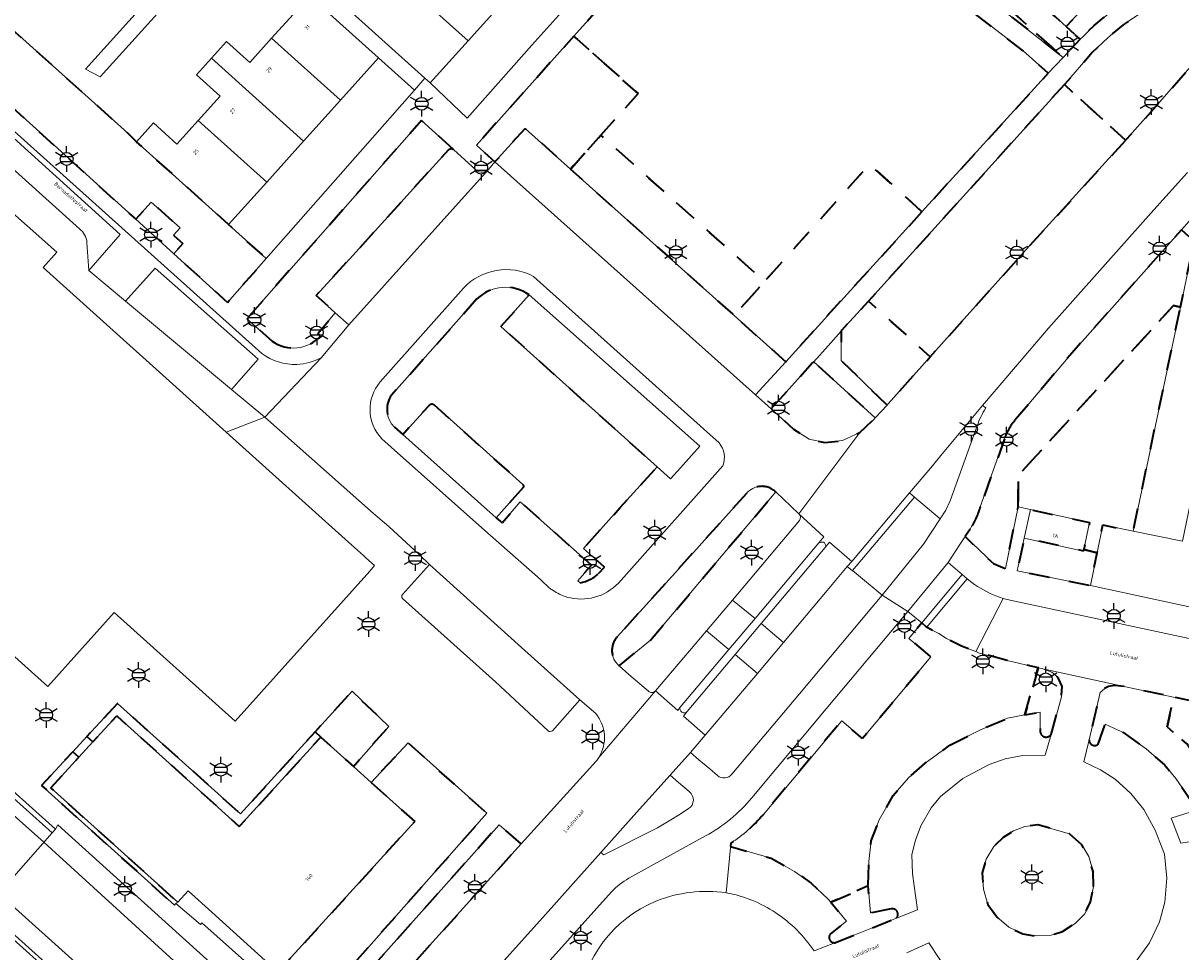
# Model space of a CAD drawing. Extents: x 105780 to 185197, y 477999 to 525027.
# Tile 104 of 256: x 106589 to 106703, y 479647 to 479739. Entities that reach past the tile are written whole.
import ezdxf
from ezdxf.enums import TextEntityAlignment as Align

# ---------------------------------------------------------------- set-up
doc = ezdxf.new("R2010")
doc.units = 0
doc.linetypes.add('XX-HIDDEN', pattern=[4, 2, -2])
for name, color, linetype, lineweight in [('B-GV-GR-MATERIAALGRENS-G', 252, 'XX-HIDDEN', 35), ('B-RO-IE-MEUBILAIR_WEGMEUBILAIR-S', 252, 'Continuous', 25), ('B-RO-IE-TERREINAFSCHEIDING_KUNSTMATIG_SCHUTTING-G', 252, 'IE-TERREINAFSCHEIDING-KUNSTMATIG-DICHT', 18), ('B-WE-GK-KADEMUUR-G', 252, 'Continuous', 18), ('B-WE-GW-WATERGANG_SLOOT_INSTEEK-G', 252, 'Continuous', 30), ('B-XX-KG-KADASTRAAL_BEBOUWING-G', 252, 'Continuous', 20), ('B1-WE-KW-KUNSTWERK_DEK-BRUG', 252, 'Continuous', 18), ('B1-WE-KW-KUNSTWERK_LANDHOOFD-GV', 252, 'Continuous', 18), ('B1-WE-OG-BEBOUWING-T18', 7, 'Continuous', 18), ('B1-WE-OG-TERREIN_ERF-GV', 252, 'Continuous', 18), ('B1-WE-OG-TOPOGRAFIE-T18', 10, 'Continuous', 18), ('B1-WE-VH-VERHARDING_ASFALT-GV', 252, 'Continuous', 18), ('B1-WE-VH-VERHARDING_BEDRIJFSVLOERPLAAT-GV', 252, 'Continuous', 18), ('B1-WE-VH-VERHARDING_BETON-GV', 252, 'Continuous', 18), ('B1-WE-VH-VERHARDING_BETONSTRAATSTEEN-GV', 252, 'Continuous', 18), ('B1-WE-VH-VERHARDING_TEGEL-GV', 252, 'Continuous', 18)]:
    doc.layers.add(name, color=color, linetype=linetype, lineweight=lineweight)
doc.styles.add('NLCS-ISO', font='NLCS-ISO.ttf')
doc.styles.add('NLCS-ISO-M200-T18', font='NLCS-ISO.ttf', dxfattribs={"height": 0.36})
doc.linetypes.add('IE-TERREINAFSCHEIDING-KUNSTMATIG-DICHT', pattern='A,8,-1,[82,NLCS.SHX,S=0.75,R=90,X=0,Y=0],-1', length=10)

# ---------------------------------------------------------------- blocks, each defined once
blk = doc.blocks.new('B-SIE-WEG_LICHTMAST-SO')
at = {"ltscale": 0.1}
for p, q in [((0, 1.27), (0, 2.53)), ((-1.1, 0.63), (-2.19, 1.27)), ((1.1, 0.63), (2.19, 1.27)), ((-1.1, -0.63), (-2.19, -1.27)), ((0, -1.27), (0, -2.53)), ((1.1, -0.63), (2.19, -1.27))]:
    blk.add_line(p, q, dxfattribs=at)
at = {"flags": 128}
for points in [[(-1.16, 0.5), (1.16, 0.5)], [(-1.16, -0.5), (1.16, -0.5)]]:
    blk.add_lwpolyline(points, dxfattribs=at)
at = {"ltscale": 0.1}
blk.add_circle((0, 0), 1.27, dxfattribs=at)
at = {"style": 'NLCS-ISO'}
blk.add_attdef('TYPE', text='', height=1.8, dxfattribs=at).set_placement((0, 2.53), align=Align.BOTTOM_CENTER)

msp = doc.modelspace()

# ---------------------------------------------------------------- linework, layer by layer
at = {"layer": 'B-GV-GR-MATERIAALGRENS-G', "flags": 128}
for points in [[(106651.268, 479776.84), (106650.321, 479777.681), (106649.207, 479778.672), (106642.166, 479784.982), (106640.667, 479786.333), (106637.41, 479789.16), (106635.791, 479790.522), (106637.31, 479792.37), (106638.699, 479793.786), (106643, 479798.17), (106643.791, 479799.095), (106650.186, 479806.244), (106653.4, 479810.209), (106653.061, 479810.514), (106652.264, 479810.166), (106644.416, 479804.987), (106639.041, 479801.608), (106637.887, 479800.882), (106634.117, 479798.913), (106630.996, 479797.523), (106630.463, 479797.001), (106630.144, 479796.61), (106629.838, 479795.982), (106629.788, 479795.317), (106629.974, 479794.375), (106631.339, 479792.374), (106631.818, 479791.714), (106635.027, 479787.285), (106639.415, 479781.825), (106643.809, 479775.941), (106648.77, 479769.934), (106651.961, 479766.196), (106654.445, 479763.609), (106657.559, 479760.682), (106659.38, 479759.045), (106661.069, 479757.657), (106663.502, 479756.019), (106666.984, 479753.826), (106671.392, 479750.696), (106671.948, 479750.301), (106678.07, 479745.8), (106684.804, 479740.653), (106691.246, 479735.584), (106691.269, 479735.609), (106653.725, 479768.953), (106652.367, 479770.161), (106654.03, 479772.03), (106655.26, 479773.34)], [(106663.215, 479763.737), (106661.59, 479765.2), (106654.03, 479772.03), (106652.367, 479770.161), (106653.725, 479768.953), (106691.269, 479735.609), (106692.933, 479737.367), (106691.547, 479738.634), (106690.498, 479739.593), (106681.3, 479747.46)], [(106709.351, 479760.798), (106707.68, 479760.725), (106705.466, 479758.261), (106708.061, 479755.833), (106703.617, 479750.622), (106703.064, 479750.951), (106698.076, 479745.376), (106692.929, 479740.123), (106691.547, 479738.634), (106692.933, 479737.367), (106693.21, 479737.66), (106694.32, 479738.73), (106695.93, 479740.05), (106697.57, 479741.25), (106699, 479742.12), (106700.69, 479742.92), (106702.68, 479743.5), (106705.68, 479744.09), (106710.386, 479744.469)], [(106681.98, 479740.33), (106676.82, 479744), (106669.47, 479749.05), (106659.93, 479755.23), (106658.95, 479755.04), (106657.71, 479754.48), (106656.431, 479753.61), (106656.89, 479753.25), (106642.946, 479737.673), (106649.28, 479732.004), (106645.614, 479727.906), (106661.768, 479713.453), (106672.135, 479725.039), (106677.313, 479720.329), (106689.768, 479734.022), (106687.31, 479736.24)], [(106586.28, 479739.423), (106579.492, 479745.492), (106575.577, 479748.691), (106571.99, 479744.719), (106599.697, 479719.6), (106601.225, 479721.298), (106603.51, 479719.241), (106604.06, 479718.746), (106603.427, 479718.025), (106604.333, 479717.209), (106603.446, 479716.201), (106608.755, 479711.388), (106612.574, 479715.729), (106608.852, 479719.08), (106599.772, 479727.256), (106598.54, 479728.439)], [(106710.584, 479740.06), (106710.43, 479742.62), (106704.56, 479742.11), (106701.56, 479741.17), (106699.07, 479740.07), (106697.17, 479738.8), (106695.68, 479737.56), (106694.12, 479736.05), (106691.37, 479732.9), (106697.42, 479727.399), (106698.079, 479728.124), (106701.028, 479731.443), (106703.971, 479734.864), (106705.181, 479736.067), (106706.46, 479737.241), (106708.087, 479738.586), (106710.227, 479739.89)], [(106649.28, 479732.004), (106642.946, 479737.673), (106633.33, 479726.93), (106635.155, 479725.26), (106638.12, 479728.572), (106642.611, 479724.552), (106645.614, 479727.906)], [(106697.42, 479727.399), (106691.37, 479732.9), (106672.03, 479711.516), (106672.699, 479710.913), (106677.462, 479706.62), (106678.13, 479706.018), (106687.9, 479716.93)], [(106645.614, 479727.906), (106642.611, 479724.552), (106653.563, 479714.748), (106658.761, 479710.094), (106661.768, 479713.453)], [(106677.313, 479720.329), (106672.135, 479725.039), (106661.768, 479713.453), (106658.761, 479710.094), (106663.855, 479705.534)], [(106672.699, 479710.913), (106672.03, 479711.516), (106669.414, 479708.657), (106669.321, 479708.552), (106669.337, 479705.647), (106673.866, 479701.259), (106673.973, 479701.376), (106678.13, 479706.018), (106677.462, 479706.62)], [(106702.821, 479710.931), (106702.151, 479711.072), (106686.791, 479694.268), (106686.807, 479691.194), (106688.028, 479690.928), (106693.861, 479689.657), (106693.277, 479686.982), (106694.597, 479686.672), (106695.157, 479689.415), (106698.167, 479688.8)], [(106666.622, 479705.537), (106666.518, 479705.422), (106662.418, 479700.887), (106664.64, 479698.87), (106666.18, 479697.89), (106667.73, 479697.55), (106669.45, 479697.74), (106671.16, 479698.53), (106672.6, 479699.87), (106672.704, 479699.984)], [(106694.597, 479686.672), (106693.277, 479686.982), (106693.247, 479686.843), (106687.415, 479688.114), (106686.7, 479684.883), (106693.934, 479683.428)], [(106617.399, 479668.982), (106617.959, 479668.478), (106621.18, 479665.577), (106624.68, 479669.53), (106621.04, 479672.99)], [(106716.041, 479669.443), (106702.15, 479672.417), (106701.522, 479669.484), (106703.459, 479667.799), (106704.772, 479666.171), (106705.797, 479664.699), (106706.658, 479664.914), (106711.187, 479665.604), (106715.081, 479664.675)], [(106617.959, 479668.478), (106617.399, 479668.982), (106610.04, 479660.88), (106597.89, 479671.79), (106594.861, 479668.527), (106595.452, 479667.998), (106597.81, 479670.58), (106609.91, 479659.63)], [(106622.928, 479664.001), (106627.228, 479660.128), (106613.73, 479645.291), (106613.531, 479645.47), (106612.54, 479644.51), (106613.48, 479643.74), (106614.61, 479644.97), (106617.72, 479642.14), (106634.36, 479660.95), (106626.58, 479667.9)], [(106594.065, 479666.478), (106593.461, 479667.019), (106590.38, 479663.7), (106603.5, 479651.86), (106603.65, 479652.03), (106603.847, 479652.166), (106591.3, 479663.45)], [(106637.749, 479657.94), (106635.57, 479659.81), (106623, 479645.72), (106625.117, 479643.902)], [(106694.26, 479653.73), (106694.2, 479655.21), (106693.77, 479656.67), (106693.11, 479657.82), (106691.88, 479658.902), (106688.76, 479659.8), (106687.47, 479659.63), (106686.36, 479659.2), (106685.32, 479658.55), (106684.42, 479657.68), (106683.65, 479656.42), (106683.26, 479655.06), (106683.38, 479653.47), (106683.83, 479651.94), (106684.71, 479650.71), (106685.89, 479649.7), (106687.28, 479649.03), (106688.57, 479648.83), (106690.06, 479648.9), (106691.17, 479649.26), (106692.42, 479650.07), (106693.38, 479651.03), (106693.94, 479652.19)]]:
    msp.add_lwpolyline(points, close=True, dxfattribs=at)
for points in [[(106631.046, 479726.495), (106627.889, 479729.348), (106610.655, 479709.763), (106613.143, 479707.576)], [(106617.93, 479708.078), (106617.674, 479708.304), (106619.389, 479710.375), (106617.51, 479712.085), (106620.805, 479715.673), (106630.609, 479726.49)], [(106702.151, 479711.072), (106702.821, 479710.931), (106704.19, 479717.44), (106702.918, 479718.554), (106692.329, 479706.653), (106686.547, 479699.819)], [(106633.378, 479711.729), (106624.924, 479702.217)], [(106635.741, 479709.014), (106638.518, 479712.136)], [(106682.061, 479689.004), (106681.568, 479688.262), (106684.362, 479685.605), (106685.557, 479685.113), (106686.807, 479691.194), (106686.791, 479694.268), (106702.151, 479711.072)], [(106645.453, 479684.697), (106645.975, 479685.257), (106643.894, 479687.082), (106647.518, 479691.125), (106651.155, 479695.144), (106635.741, 479709.014)], [(106625.236, 479699.063), (106626.042, 479698.345), (106628.713, 479701.28)], [(106629.108, 479701.31), (106637.899, 479693.405)], [(106685.455, 479697.93), (106683.067, 479691.189)], [(106637.934, 479693.099), (106635.278, 479690.126), (106635.853, 479689.614), (106637.655, 479691.71), (106644.677, 479685.453), (106643.325, 479683.907), (106643.554, 479683.711)], [(106659.982, 479692.525), (106652.961, 479684.73), (106647.234, 479678.377)], [(106647.378, 479675.539), (106647.41, 479675.511), (106650.507, 479678.04), (106662.867, 479692.67)], [(106680.07, 479667.67), (106683.01, 479669.16), (106685.76, 479670.33), (106687.477, 479670.654), (106688.784, 479675.32), (106685.73, 479676.04), (106682.97, 479676.77), (106682.615, 479676.907), (106682.004, 479677.143), (106681.21, 479677.45), (106679.74, 479678.21), (106678.96, 479678.69), (106677.755, 479679.327), (106677.284, 479679.735), (106676.024, 479678.216), (106678.202, 479676.392), (106671.445, 479668.324), (106669.386, 479670.078), (106661.659, 479660.842)], [(106688.784, 479675.32), (106687.477, 479670.654), (106688.99, 479670.94), (106688.98, 479669.04)], [(106690.057, 479668.741), (106691.09, 479672.43), (106691.15, 479673.46), (106690.79, 479674.25), (106690.47, 479674.61), (106690.12, 479674.89), (106689.25, 479675.21), (106688.784, 479675.32)], [(106701.522, 479669.484), (106702.15, 479672.417), (106697.28, 479673.46), (106696.31, 479673.57), (106695.73, 479673.48), (106695.32, 479673.25), (106694.92, 479672.88), (106693.812, 479668.189)], [(106694.71, 479667.76), (106695.41, 479669.73), (106697.12, 479668.96), (106699.45, 479667.31), (106701.29, 479665.71), (106702.37, 479664.37), (106704.518, 479661.285), (106707.25, 479661.97), (106711.06, 479662.55), (106714.489, 479661.732), (106717.43, 479661.03), (106719.23, 479668.7), (106718.53, 479668.91), (106716.041, 479669.443), (106715.081, 479664.675), (106711.187, 479665.604), (106706.658, 479664.914), (106705.797, 479664.699), (106704.772, 479666.171), (106703.459, 479667.799), (106701.522, 479669.484)], [(106658.45, 479658.001), (106658.414, 479657.655), (106662.43, 479656.51), (106664.73, 479655.19), (106666.38, 479654.05), (106668.06, 479652.45), (106668.308, 479652.156), (106671.99, 479653.78), (106672.08, 479656.2), (106672.31, 479658.21), (106673.1, 479660.31), (106674.48, 479662.69), (106675.98, 479664.44), (106677.64, 479665.91), (106680.07, 479667.67)], [(106674.28, 479651.5), (106672.22, 479651.11), (106671.99, 479653.78), (106668.308, 479652.156), (106669.87, 479650.31), (106668.25, 479649.02)], [(106668.71, 479648.17), (106674.78, 479650.59)]]:
    msp.add_lwpolyline(points, dxfattribs=at)
for points in [[(106630.609, 479726.49, -0.3729763), (106631.046, 479726.495)], [(106638.518, 479712.136, 0.3647788), (106633.378, 479711.729)], [(106613.143, 479707.576, 0.3873114), (106617.93, 479708.078)], [(106624.924, 479702.217, 0.3633679), (106625.236, 479699.063)], [(106628.713, 479701.28, -0.3545008), (106629.108, 479701.31)], [(106686.547, 479699.819, 0.0988035), (106685.455, 479697.93)], [(106637.899, 479693.405, -0.2972354), (106637.934, 479693.099)], [(106662.867, 479692.67, 0.4377733), (106659.982, 479692.525)], [(106683.067, 479691.189, -0.0623093), (106682.061, 479689.004)], [(106643.554, 479683.711, 0.1653426), (106645.453, 479684.697)], [(106647.234, 479678.377, 0.4228529), (106647.378, 479675.539)], [(106688.98, 479669.04, 0.739955), (106690.057, 479668.741)], [(106693.812, 479668.189, 0.6292121), (106694.71, 479667.76)], [(106661.659, 479660.842, -0.0714022), (106658.45, 479658.001)], [(106674.78, 479650.59, 0.7474261), (106674.28, 479651.5)], [(106668.25, 479649.02, 0.6592874), (106668.71, 479648.17)]]:
    msp.add_lwpolyline(points, format="xyb", dxfattribs=at)
at = {"layer": 'B-RO-IE-TERREINAFSCHEIDING_KUNSTMATIG_SCHUTTING-G', "flags": 128}
msp.add_lwpolyline([(106586.149, 479653.011), (106584.823, 479651.52), (106593.357, 479643.868), (106594.956, 479642.434), (106597.116, 479643.162), (106594.683, 479645.347)], close=True, dxfattribs=at)
at = {"layer": 'B-WE-GK-KADEMUUR-G', "flags": 128}
msp.add_lwpolyline([(106591.99, 479659.81), (106591.77, 479659.38), (106591.446, 479659.012), (106586.656, 479663.311), (106585.78, 479662.37), (106590.625, 479658.08), (106603.044, 479646.74), (106614.85, 479635.96), (106613.36, 479634.44), (106614.31, 479633.63), (106614.991, 479633.008), (106615.168, 479632.847), (106615.476, 479633.189), (106618.159, 479636.171), (106617.998, 479636.322)], close=True, dxfattribs=at)
at = {"layer": 'B-WE-GW-WATERGANG_SLOOT_INSTEEK-G', "flags": 128}
for points in [[(106603.044, 479646.74), (106590.625, 479658.08), (106585.78, 479662.37)], [(106586.149, 479653.011), (106594.683, 479645.347)]]:
    msp.add_lwpolyline(points, dxfattribs=at)
at = {"layer": 'B-XX-KG-KADASTRAAL_BEBOUWING-G', "flags": 128}
for points in [[(106627.016, 479749.425), (106625.526, 479747.767), (106627.852, 479745.677), (106625.728, 479743.314), (106632.5, 479737.228), (106636.114, 479741.248)], [(106614.672, 479743.641), (106613.018, 479741.803), (106615.222, 479739.819), (106613.105, 479737.467), (106619.899, 479731.35), (106623.671, 479735.539)], [(106625.728, 479743.314), (106623.612, 479740.96), (106621.358, 479742.986), (106619.727, 479741.171), (106628.233, 479733.524), (106628.752, 479733.058), (106632.5, 479737.228)], [(106613.105, 479737.467), (106610.959, 479735.084), (106608.663, 479737.151), (106607.171, 479735.494), (106616.261, 479727.309), (106619.899, 479731.35)], [(106607.171, 479735.494), (106605.695, 479733.855), (106608.021, 479731.76), (106605.859, 479729.359), (106612.623, 479723.269), (106616.261, 479727.309)], [(106605.859, 479729.359), (106603.759, 479727.026), (106601.443, 479729.112), (106599.772, 479727.256), (106608.852, 479719.08), (106612.623, 479723.269)], [(106688.028, 479690.928), (106687.415, 479688.114), (106693.247, 479686.843), (106693.277, 479686.982), (106693.861, 479689.657)], [(106622.928, 479664.001), (106621.18, 479665.577), (106617.959, 479668.478), (106609.91, 479659.63), (106597.81, 479670.58), (106595.452, 479667.998), (106594.065, 479666.478), (106591.3, 479663.45), (106603.847, 479652.166), (106604.861, 479653.281), (106607.192, 479651.181), (106613.531, 479645.47), (106613.73, 479645.291), (106627.228, 479660.128)], [(106563.114, 479656.457), (106572.474, 479648.067), (106569.103, 479644.306), (106572.756, 479641.032), (106574.8, 479639.2), (106578.17, 479642.961), (106585.678, 479636.231), (106585.993, 479635.949), (106586.142, 479635.815), (106586.383, 479636.083), (106589.164, 479639.194), (106593.096, 479643.58), (106570.07, 479664.217)]]:
    msp.add_lwpolyline(points, close=True, dxfattribs=at)
for points in [[(106579.906, 479683.402), (106591.005, 479673.45), (106597.567, 479680.769), (106609.517, 479670.055), (106622.787, 479684.856), (106623.272, 479685.397), (106622.414, 479686.17), (106622.171, 479686.388), (106620.684, 479687.725), (106608.628, 479698.573), (106590.548, 479714.84), (106591.899, 479716.342), (106571.377, 479734.563)], [(106703.035, 479687.805), (106698.167, 479688.8), (106695.157, 479689.415), (106694.597, 479686.672), (106693.934, 479683.428), (106720.485, 479677.713)]]:
    msp.add_lwpolyline(points, dxfattribs=at)
at = {"layer": 'B1-WE-KW-KUNSTWERK_DEK-BRUG', "flags": 128}
msp.add_lwpolyline([(106582.531, 479658.288), (106587.084, 479654.064), (106587.41, 479654.43), (106591.446, 479659.012), (106591.77, 479659.38), (106587.227, 479663.457), (106586.99, 479663.67), (106586.786, 479663.45), (106586.656, 479663.311), (106582.614, 479658.878), (106582.236, 479658.461), (106582.38, 479658.33)], close=True, dxfattribs=at)
at = {"layer": 'B1-WE-KW-KUNSTWERK_LANDHOOFD-GV', "flags": 128}
msp.add_lwpolyline([(106587.227, 479663.457), (106586.99, 479663.67), (106586.786, 479663.45), (106586.656, 479663.311), (106591.446, 479659.012), (106591.77, 479659.38)], close=True, dxfattribs=at)
at = {"layer": 'B1-WE-OG-TERREIN_ERF-GV', "flags": 128}
for points in [[(106642.348, 479740.753), (106654.541, 479754.336), (106650.702, 479757.479), (106646.955, 479753.31), (106643.341, 479749.29), (106639.727, 479745.269), (106636.114, 479741.248), (106632.5, 479737.228), (106628.752, 479733.058), (106632.41, 479729.59), (106638.8, 479736.8)], [(106609.36, 479748.27), (106608.18, 479749.37), (106594.74, 479734.43), (106596.19, 479733.67)], [(106627.206, 479732.357), (106623.671, 479735.539), (106619.899, 479731.35), (106616.261, 479727.309), (106612.623, 479723.269), (106608.852, 479719.08), (106612.574, 479715.729)], [(106698.167, 479688.8), (106703.035, 479687.805), (106703.978, 479692.42), (106706.022, 479692.002), (106707.13, 479697.423), (106705.228, 479697.812), (106707.001, 479706.491), (106708.939, 479706.061), (106710.13, 479711.43), (106708.121, 479711.876), (106709.139, 479716.465), (106704.19, 479717.44), (106702.821, 479710.931)], [(106595.452, 479667.998), (106594.861, 479668.527), (106593.461, 479667.019), (106594.065, 479666.478)]]:
    msp.add_lwpolyline(points, close=True, dxfattribs=at)
for points in [[(106609.36, 479748.27), (106596.19, 479733.67), (106594.74, 479734.43), (106608.18, 479749.37)], [(106586.28, 479739.423), (106598.54, 479728.439), (106599.772, 479727.256), (106601.443, 479729.112), (106603.759, 479727.026), (106605.859, 479729.359), (106608.021, 479731.76), (106605.695, 479733.855), (106607.171, 479735.494), (106608.663, 479737.151), (106610.959, 479735.084), (106613.105, 479737.467), (106615.222, 479739.819)], [(106690.498, 479739.593), (106691.547, 479738.634), (106692.929, 479740.123)]]:
    msp.add_lwpolyline(points, dxfattribs=at)
at = {"layer": 'B1-WE-VH-VERHARDING_ASFALT-GV', "flags": 128}
for points in [[(106681.98, 479740.33), (106687.31, 479736.24), (106689.768, 479734.022), (106691.246, 479735.584), (106684.804, 479740.653)], [(106703.971, 479734.864), (106701.028, 479731.443), (106698.079, 479728.124), (106697.42, 479727.399), (106687.9, 479716.93), (106678.13, 479706.018), (106673.973, 479701.376), (106673.866, 479701.259), (106672.704, 479699.984), (106672.6, 479699.87), (106671.16, 479698.53), (106665.156, 479690.518), (106667.611, 479688.237), (106667.131, 479687.64), (106667.163, 479687.649), (106667.263, 479687.69), (106667.368, 479687.709), (106667.488, 479687.719), (106667.598, 479687.703), (106667.673, 479687.662), (106667.732, 479687.597), (106667.77, 479687.529), (106667.799, 479687.437), (106667.805, 479687.357), (106667.796, 479687.28), (106667.763, 479687.192), (106667.766, 479687.191), (106668.193, 479687.722), (106670.385, 479685.794), (106676.084, 479692.588), (106678.35, 479695.266), (106679.179, 479696.287), (106683.296, 479701.216), (106689.81, 479708.851), (106700.191, 479720.546)], [(106594.874, 479717.303), (106595.055, 479714.531), (106598.154, 479718.102), (106581.615, 479733.041), (106580.116, 479731.275)], [(106580.116, 479731.275), (106594.127, 479718.668)], [(106635.155, 479725.26), (106634.518, 479724.528), (106620.721, 479709.163), (106617.987, 479705.909), (106612.42, 479700.06), (106623.176, 479690.539), (106624.679, 479689.278), (106627.69, 479686.458), (106628.681, 479685.505), (106637.77, 479677.329), (106640, 479675.323), (106643.536, 479672.143), (106645.1, 479670.8)], [(106662.867, 479692.67), (106665.156, 479690.518), (106671.16, 479698.53), (106669.45, 479697.74), (106667.73, 479697.55), (106666.18, 479697.89), (106664.64, 479698.87), (106662.418, 479700.887), (106660.891, 479702.271), (106635.155, 479725.26)], [(106700.191, 479720.546), (106703.516, 479724.206)], [(106638.954, 479713.961), (106639.615, 479713.369), (106656.369, 479698.351), (106657.289, 479697.526)], [(106623.816, 479703.548), (106632.04, 479712.799)], [(106640.433, 479683.268), (106639.818, 479683.854), (106639.636, 479684.015), (106634.164, 479688.879), (106624.911, 479697.102), (106623.974, 479697.934)], [(106657.637, 479695.241), (106647.338, 479683.679)], [(106647.234, 479678.377), (106652.961, 479684.73), (106659.982, 479692.525)], [(106650.301, 479672.993), (106648.365, 479674.662), (106647.41, 479675.511), (106647.378, 479675.539)], [(106700.77, 479650.24), (106701.28, 479652.17), (106701.5, 479654.53), (106701.26, 479656.91), (106700.35, 479659.29), (106699.23, 479661.33), (106697.94, 479662.89), (106696.4, 479664.32), (106694.93, 479665.23), (106693.3, 479666.02), (106693.812, 479668.189), (106694.92, 479672.88), (106695.32, 479673.25), (106695.73, 479673.48), (106696.31, 479673.57), (106697.28, 479673.46), (106689.25, 479675.21), (106690.12, 479674.89), (106690.47, 479674.61), (106690.79, 479674.25), (106691.15, 479673.46), (106691.09, 479672.43), (106690.057, 479668.741), (106689.48, 479666.68), (106687.26, 479666.66), (106685.54, 479666.33), (106683.93, 479665.75), (106681.854, 479664.651), (106681.36, 479664.39), (106679.13, 479662.61), (106678.22, 479661.48), (106677.2, 479659.7), (106676.66, 479658.3), (106676.3, 479656.88), (106676.36, 479654.97), (106676.87, 479651.42), (106674.78, 479650.59), (106668.71, 479648.17), (106666.66, 479647.35)], [(106645.409, 479666.448), (106650.989, 479673.034)], [(106653.454, 479671.438), (106653.217, 479671.108), (106650.989, 479673.034), (106645.409, 479666.448)], [(106645.618, 479657.067), (106649.425, 479661.344), (106650.359, 479662.383), (106652.448, 479664.696), (106654.459, 479666.942), (106655.91, 479668.66), (106653.777, 479670.546), (106654.137, 479670.998)], [(106645.152, 479666.082), (106637.749, 479657.94), (106625.117, 479643.902), (106623.242, 479641.818), (106620.878, 479639.192), (106618.159, 479636.171), (106615.476, 479633.189), (106615.168, 479632.847), (106619.967, 479628.465), (106623.098, 479631.953), (106624.441, 479633.446), (106630.463, 479640.187), (106640.131, 479650.943), (106645.618, 479657.067)], [(106698.18, 479645.98), (106699.77, 479648.15), (106700.77, 479650.24)], [(106675.832, 479647.157), (106678, 479648.15), (106679.07, 479646.52)]]:
    msp.add_lwpolyline(points, dxfattribs=at)
at = {"layer": 'B1-WE-VH-VERHARDING_ASFALT-GV'}
for points in [[(106594.127, 479718.668, -0.2073653), (106594.874, 479717.303)], [(106632.04, 479712.799, -0.3372884), (106638.954, 479713.961)], [(106623.974, 479697.934, -0.3826126), (106623.816, 479703.548)], [(106657.289, 479697.526, -0.274794), (106657.637, 479695.241)], [(106659.982, 479692.525, -0.4377733), (106662.867, 479692.67)], [(106640.765, 479683.028, -0.0175899), (106640.433, 479683.268)], [(106641.996, 479682.388, -0.0699578), (106640.765, 479683.028)], [(106647.338, 479683.679, -0.282349), (106642.263, 479682.302)], [(106642.263, 479682.302, -0.0146661), (106641.996, 479682.388)], [(106647.378, 479675.539, -0.4228529), (106647.234, 479678.377)], [(106650.989, 479673.034, -0.4230223), (106650.301, 479672.993)], [(106654.137, 479670.998, -0.8824699), (106653.454, 479671.438)], [(106645.1, 479670.8, -0.321845), (106645.409, 479666.448)], [(106645.409, 479666.448, -0.0304092), (106645.152, 479666.082)], [(106657.981, 479653.099, 0.1314357), (106651.043, 479652.271)], [(106662.868, 479651.124, 0.0993136), (106657.981, 479653.099)], [(106651.043, 479652.271, 0.2717468), (106643.412, 479642.144)], [(106666.66, 479647.35, 0.1007138), (106662.868, 479651.124)]]:
    msp.add_lwpolyline(points, format="xyb", dxfattribs=at)
at = {"layer": 'B1-WE-VH-VERHARDING_ASFALT-GV', "flags": 128}
for points in [[(106598.672, 479711.517), (106609.15, 479702.785), (106611.779, 479705.79), (106601.601, 479714.778)], [(106706.444, 479677.611), (106686.03, 479682), (106685.341, 479682.164), (106682.615, 479676.907), (106682.97, 479676.77), (106685.73, 479676.04), (106688.784, 479675.32), (106689.25, 479675.21), (106697.28, 479673.46), (106702.15, 479672.417), (106716.041, 479669.443), (106718.53, 479668.91), (106719.75, 479674.75)], [(106582.531, 479658.288), (106587.084, 479654.064), (106587.41, 479654.43), (106591.446, 479659.012), (106591.77, 479659.38), (106587.227, 479663.457), (106586.99, 479663.67), (106586.786, 479663.45), (106586.656, 479663.311), (106582.614, 479658.878), (106582.236, 479658.461), (106582.38, 479658.33)], [(106684.71, 479650.71), (106683.83, 479651.94), (106683.38, 479653.47), (106683.26, 479655.06), (106683.65, 479656.42), (106684.42, 479657.68), (106685.32, 479658.55), (106686.36, 479659.2), (106687.47, 479659.63), (106688.76, 479659.8), (106691.88, 479658.902), (106693.11, 479657.82), (106693.77, 479656.67), (106694.2, 479655.21), (106694.26, 479653.73), (106693.94, 479652.19), (106693.38, 479651.03), (106692.42, 479650.07), (106691.17, 479649.26), (106690.06, 479648.9), (106688.57, 479648.83), (106687.28, 479649.03), (106685.89, 479649.7)]]:
    msp.add_lwpolyline(points, close=True, dxfattribs=at)
at = {"layer": 'B1-WE-VH-VERHARDING_BEDRIJFSVLOERPLAAT-GV', "flags": 128}
for points in [[(106676.579, 479692.171), (106676.084, 479692.588), (106670.385, 479685.794), (106669.94, 479685.304), (106670.439, 479684.874), (106670.462, 479684.912)], [(106681.77, 479684.081), (106681.281, 479684.516), (106677.284, 479679.735), (106677.755, 479679.327), (106677.908, 479679.475)], [(106660.835, 479680.186), (106658.606, 479681.999), (106656.029, 479678.964), (106658.231, 479677.105)], [(106663.647, 479677.817), (106661.449, 479679.688), (106658.862, 479676.611), (106661.058, 479674.752)]]:
    msp.add_lwpolyline(points, close=True, dxfattribs=at)
at = {"layer": 'B1-WE-VH-VERHARDING_BETON-GV', "flags": 128}
for points in [[(106665.235, 479689.86), (106658.606, 479681.999), (106660.835, 479680.186), (106667.131, 479687.64)], [(106667.131, 479687.64), (106667.611, 479688.237), (106665.156, 479690.518)]]:
    msp.add_lwpolyline(points, dxfattribs=at)
at = {"layer": 'B1-WE-VH-VERHARDING_BETON-GV'}
msp.add_lwpolyline([(106665.156, 479690.518, -0.3417637), (106665.235, 479689.86)], format="xyb", dxfattribs=at)
at = {"layer": 'B1-WE-VH-VERHARDING_BETON-GV', "flags": 128}
for points in [[(106669.94, 479685.304), (106670.385, 479685.794), (106668.193, 479687.722), (106667.766, 479687.191), (106667.758, 479687.182), (106661.449, 479679.688), (106663.647, 479677.817), (106667.965, 479682.94)], [(106658.231, 479677.105), (106656.029, 479678.964), (106650.989, 479673.034), (106653.217, 479671.108), (106653.454, 479671.438)], [(106661.058, 479674.752), (106658.862, 479676.611), (106654.137, 479670.998), (106653.777, 479670.546), (106655.91, 479668.66)]]:
    msp.add_lwpolyline(points, close=True, dxfattribs=at)
at = {"layer": 'B1-WE-VH-VERHARDING_BETONSTRAATSTEEN-GV', "flags": 128}
for points in [[(106642.611, 479724.552), (106638.12, 479728.572), (106635.155, 479725.26), (106660.891, 479702.271), (106663.855, 479705.534), (106658.761, 479710.094), (106653.563, 479714.748)], [(106638.518, 479712.136), (106635.741, 479709.014), (106651.155, 479695.144), (106652.468, 479693.963), (106653.461, 479695.072), (106655.375, 479697.208)], [(106603.847, 479652.166), (106603.65, 479652.03), (106606.07, 479649.96), (106606.218, 479650.121), (106612.54, 479644.51), (106613.531, 479645.47), (106607.192, 479651.181), (106604.861, 479653.281)]]:
    msp.add_lwpolyline(points, close=True, dxfattribs=at)
for points in [[(106630.609, 479726.49), (106620.805, 479715.673), (106617.51, 479712.085), (106619.389, 479710.375), (106620.721, 479709.163), (106634.518, 479724.528)], [(106633.305, 479724.453), (106631.046, 479726.495)], [(106628.713, 479701.28), (106626.042, 479698.345), (106635.278, 479690.126), (106637.934, 479693.099)], [(106637.899, 479693.405), (106629.108, 479701.31)], [(106683.296, 479701.216), (106679.179, 479696.287), (106678.35, 479695.266), (106676.084, 479692.588), (106676.579, 479692.171), (106679.121, 479690.008), (106679.669, 479690.881), (106680.106, 479691.813), (106682.757, 479699.216)], [(106683.604, 479700.972), (106683.296, 479701.216)], [(106661.449, 479679.688), (106667.758, 479687.182), (106667.766, 479687.191), (106667.763, 479687.192), (106667.796, 479687.28), (106667.805, 479687.357), (106667.799, 479687.437), (106667.77, 479687.529), (106667.732, 479687.597), (106667.673, 479687.662), (106667.598, 479687.703), (106667.488, 479687.719), (106667.368, 479687.709), (106667.263, 479687.69), (106667.163, 479687.649), (106667.131, 479687.64), (106660.835, 479680.186), (106658.231, 479677.105), (106653.454, 479671.438)], [(106637.77, 479677.329), (106628.681, 479685.505), (106626.016, 479682.534)], [(106682.225, 479683.726), (106681.77, 479684.081), (106677.908, 479679.475), (106677.755, 479679.327), (106678.96, 479678.69), (106679.74, 479678.21), (106681.21, 479677.45), (106682.004, 479677.143), (106682.615, 479676.907), (106685.341, 479682.164)], [(106626.021, 479682.15), (106635.2, 479673.927), (106640.402, 479669.085)], [(106685.341, 479682.164), (106684.598, 479682.418)], [(106654.137, 479670.998), (106658.862, 479676.611), (106661.449, 479679.688)], [(106640.828, 479669.102), (106643.536, 479672.143), (106640, 479675.323), (106637.77, 479677.329)], [(106688.98, 479669.04), (106688.99, 479670.94), (106687.477, 479670.654), (106685.76, 479670.33), (106683.01, 479669.16), (106680.07, 479667.67), (106677.64, 479665.91), (106675.98, 479664.44), (106674.48, 479662.69), (106673.1, 479660.31), (106672.31, 479658.21), (106672.08, 479656.2), (106671.99, 479653.78), (106672.22, 479651.11), (106674.28, 479651.5)], [(106697.02, 479639.37), (106698.77, 479640.35), (106700.38, 479641.7), (106701.56, 479642.95), (106702.88, 479644.71), (106704.03, 479646.67), (106705.09, 479649.14), (106705.72, 479651.58), (106705.85, 479653.9), (106705.727, 479655.417), (106705.68, 479655.99), (106704.93, 479658.31), (106702.87, 479657.98), (106701.907, 479660.469), (106704.518, 479661.285), (106702.37, 479664.37), (106701.29, 479665.71), (106699.45, 479667.31), (106697.12, 479668.96), (106695.41, 479669.73), (106694.71, 479667.76)], [(106674.78, 479650.59), (106676.87, 479651.42), (106676.36, 479654.97), (106676.3, 479656.88), (106676.66, 479658.3), (106677.2, 479659.7), (106678.22, 479661.48), (106679.13, 479662.61), (106681.36, 479664.39), (106681.854, 479664.651), (106683.93, 479665.75), (106685.54, 479666.33), (106687.26, 479666.66), (106689.48, 479666.68), (106690.057, 479668.741)], [(106693.812, 479668.189), (106693.3, 479666.02), (106694.93, 479665.23), (106696.4, 479664.32), (106697.94, 479662.89), (106699.23, 479661.33), (106700.35, 479659.29), (106701.26, 479656.91), (106701.5, 479654.53), (106701.28, 479652.17), (106700.77, 479650.24), (106699.77, 479648.15), (106698.18, 479645.98), (106696.65, 479644.5), (106694.71, 479643.2), (106692.85, 479642.4), (106690.87, 479641.7), (106688.6, 479641.5), (106686.14, 479641.72), (106683.31, 479642.88), (106680.21, 479645.06), (106679.07, 479646.52), (106678, 479648.15), (106675.832, 479647.157)], [(106652.448, 479664.696), (106650.359, 479662.383), (106649.425, 479661.344), (106645.618, 479657.067), (106645.889, 479656.837), (106651.188, 479659.519), (106652.366, 479660.189), (106653.431, 479660.874), (106654.274, 479661.406)], [(106654.33, 479663.084), (106653.283, 479663.987), (106652.448, 479664.696)], [(106704.518, 479661.285), (106701.907, 479660.469), (106702.87, 479657.98)], [(106666.38, 479654.05), (106664.73, 479655.19), (106662.43, 479656.51), (106658.414, 479657.655), (106658.403, 479657.54), (106657.981, 479653.099)], [(106668.25, 479649.02), (106669.87, 479650.31), (106668.308, 479652.156), (106668.06, 479652.45), (106666.38, 479654.05)], [(106666.66, 479647.35), (106668.71, 479648.17)]]:
    msp.add_lwpolyline(points, dxfattribs=at)
at = {"layer": 'B1-WE-VH-VERHARDING_BETONSTRAATSTEEN-GV'}
for points in [[(106631.046, 479726.495, 0.3729763), (106630.609, 479726.49)], [(106634.518, 479724.528, -0.3882873), (106633.305, 479724.453)], [(106629.108, 479701.31, 0.3545008), (106628.713, 479701.28)], [(106682.757, 479699.216, -0.0417475), (106683.604, 479700.972)], [(106637.934, 479693.099, 0.2972354), (106637.899, 479693.405)], [(106684.598, 479682.418, -0.0540197), (106682.225, 479683.726)], [(106626.016, 479682.534, 0.3151189), (106626.021, 479682.15)], [(106653.454, 479671.438, 0.8824699), (106654.137, 479670.998)], [(106640.402, 479669.085, 0.3357083), (106640.828, 479669.102)], [(106690.057, 479668.741, -0.739955), (106688.98, 479669.04)], [(106694.71, 479667.76, -0.6292121), (106693.812, 479668.189)], [(106654.274, 479661.406, 0.5196446), (106654.33, 479663.084)], [(106657.981, 479653.099, -0.0993136), (106662.868, 479651.124)], [(106662.868, 479651.124, -0.1007138), (106666.66, 479647.35)], [(106674.28, 479651.5, -0.7474261), (106674.78, 479650.59)], [(106668.71, 479648.17, -0.6592874), (106668.25, 479649.02)]]:
    msp.add_lwpolyline(points, format="xyb", dxfattribs=at)
at = {"layer": 'B1-WE-VH-VERHARDING_TEGEL-GV', "flags": 128}
for points in [[(106632, 479767.43), (106636.031, 479770.539), (106635.079, 479771.611), (106630.697, 479768.084), (106629.04, 479766.75), (106608.91, 479750.22), (106600.518, 479757.832), (106594.785, 479763.164), (106593.698, 479762.453), (106594.194, 479761.935), (106601.01, 479755.842), (106608.18, 479749.37), (106609.36, 479748.27), (106614.672, 479743.641), (106623.671, 479735.539), (106627.206, 479732.357), (106628.233, 479733.524), (106619.727, 479741.171), (106610.17, 479749.22)], [(106604.06, 479718.746), (106603.51, 479719.241), (106601.225, 479721.298), (106599.697, 479719.6), (106603.446, 479716.201), (106604.333, 479717.209), (106603.427, 479718.025)], [(106669.337, 479705.647), (106669.321, 479708.552), (106668.049, 479707.114), (106666.622, 479705.537), (106672.704, 479699.984), (106673.866, 479701.259)], [(106679.121, 479690.008), (106676.579, 479692.171), (106670.462, 479684.912), (106673.367, 479682.475), (106677.46, 479687.529)], [(106681.281, 479684.516), (106679.887, 479685.718), (106675.899, 479680.877), (106677.284, 479679.735)], [(106622.928, 479664.001), (106626.58, 479667.9), (106634.36, 479660.95), (106617.72, 479642.14), (106614.61, 479644.97), (106613.48, 479643.74), (106612.54, 479644.51), (106606.218, 479650.121), (106606.07, 479649.96), (106603.65, 479652.03), (106603.5, 479651.86), (106590.38, 479663.7), (106593.461, 479667.019), (106594.861, 479668.527), (106597.89, 479671.79), (106610.04, 479660.88), (106617.399, 479668.982), (106621.04, 479672.99), (106624.68, 479669.53), (106621.18, 479665.577)]]:
    msp.add_lwpolyline(points, close=True, dxfattribs=at)
for points in [[(106633.33, 479726.93), (106642.946, 479737.673), (106656.89, 479753.25), (106656.431, 479753.61), (106655.001, 479754.732), (106654.541, 479754.336), (106642.348, 479740.753), (106638.8, 479736.8), (106632.41, 479729.59), (106628.752, 479733.058), (106628.233, 479733.524), (106627.206, 479732.357), (106612.574, 479715.729), (106608.755, 479711.388), (106603.446, 479716.201), (106599.697, 479719.6), (106571.99, 479744.719), (106570.051, 479746.441), (106560.612, 479754.622), (106559.639, 479753.478), (106567.756, 479746.19), (106612.142, 479706.337)], [(106612.142, 479706.337), (106567.756, 479746.19), (106565.668, 479744.165), (106559.06, 479750.218), (106559.293, 479745.795), (106559.296, 479745.29), (106571.377, 479734.563), (106576.451, 479732.845), (106566.289, 479741.991), (106568.711, 479744.475), (106579.89, 479734.414), (106578.009, 479732.318)], [(106695.93, 479740.05), (106694.32, 479738.73), (106693.21, 479737.66), (106692.933, 479737.367), (106691.269, 479735.609), (106691.246, 479735.584), (106689.768, 479734.022), (106677.313, 479720.329), (106663.855, 479705.534), (106660.891, 479702.271), (106662.418, 479700.887), (106666.518, 479705.422), (106666.622, 479705.537), (106668.049, 479707.114), (106669.321, 479708.552), (106669.414, 479708.657), (106672.03, 479711.516), (106691.37, 479732.9), (106694.12, 479736.05), (106695.68, 479737.56), (106697.17, 479738.8), (106699.07, 479740.07)], [(106578.009, 479732.318), (106576.451, 479732.845), (106571.377, 479734.563), (106591.899, 479716.342), (106590.548, 479714.84), (106608.628, 479698.573), (106612.42, 479700.06), (106609.15, 479702.785), (106598.672, 479711.517), (106595.055, 479714.531), (106594.874, 479717.303)], [(106580.116, 479731.275), (106581.615, 479733.041), (106598.154, 479718.102), (106595.055, 479714.531), (106598.672, 479711.517), (106601.601, 479714.778)], [(106594.127, 479718.668), (106580.116, 479731.275)], [(106613.143, 479707.576), (106610.655, 479709.763), (106627.889, 479729.348), (106631.046, 479726.495), (106633.305, 479724.453)], [(106634.518, 479724.528), (106635.155, 479725.26), (106633.33, 479726.93)], [(106703.516, 479724.206), (106700.191, 479720.546), (106689.81, 479708.851), (106683.296, 479701.216), (106683.604, 479700.972)], [(106692.329, 479706.653), (106702.918, 479718.554), (106704.979, 479720.858)], [(106601.601, 479714.778), (106611.779, 479705.79), (106609.15, 479702.785), (106612.42, 479700.06), (106617.987, 479705.909)], [(106639.615, 479713.369), (106638.954, 479713.961)], [(106632.04, 479712.799), (106623.816, 479703.548)], [(106657.289, 479697.526), (106656.369, 479698.351), (106639.615, 479713.369)], [(106624.924, 479702.217), (106633.378, 479711.729)], [(106638.518, 479712.136), (106655.375, 479697.208), (106653.461, 479695.072), (106652.468, 479693.963), (106651.155, 479695.144), (106647.518, 479691.125), (106643.894, 479687.082), (106645.975, 479685.257), (106645.453, 479684.697)], [(106617.987, 479705.909), (106620.721, 479709.163), (106619.389, 479710.375), (106617.674, 479708.304), (106617.93, 479708.078)], [(106686.547, 479699.819), (106692.329, 479706.653)], [(106626.016, 479682.534), (106628.681, 479685.505), (106627.69, 479686.458), (106624.679, 479689.278), (106623.176, 479690.539), (106612.42, 479700.06), (106608.628, 479698.573), (106620.684, 479687.725), (106622.171, 479686.388), (106622.414, 479686.17), (106623.272, 479685.397), (106622.787, 479684.856), (106609.517, 479670.055), (106597.567, 479680.769), (106591.005, 479673.45), (106579.906, 479683.402)], [(106643.554, 479683.711), (106643.325, 479683.907), (106644.677, 479685.453), (106637.655, 479691.71), (106635.853, 479689.614), (106635.278, 479690.126), (106626.042, 479698.345), (106625.236, 479699.063)], [(106682.757, 479699.216), (106680.106, 479691.813), (106679.669, 479690.881), (106679.121, 479690.008), (106677.46, 479687.529), (106673.367, 479682.475), (106675.899, 479680.877), (106679.887, 479685.718), (106681.058, 479687.495), (106681.568, 479688.262), (106682.061, 479689.004)], [(106623.974, 479697.934), (106624.911, 479697.102), (106634.164, 479688.879), (106639.636, 479684.015), (106639.818, 479683.854), (106640.433, 479683.268)], [(106683.067, 479691.189), (106685.455, 479697.93)], [(106647.338, 479683.679), (106657.637, 479695.241)], [(106665.156, 479690.518), (106662.867, 479692.67), (106650.507, 479678.04), (106647.41, 479675.511), (106648.365, 479674.662), (106650.301, 479672.993)], [(106693.934, 479683.428), (106686.7, 479684.883), (106687.415, 479688.114), (106688.028, 479690.928), (106686.807, 479691.194), (106685.557, 479685.113), (106684.362, 479685.605), (106681.568, 479688.262), (106681.058, 479687.495), (106679.887, 479685.718), (106681.281, 479684.516), (106681.77, 479684.081), (106682.225, 479683.726)], [(106650.989, 479673.034), (106656.029, 479678.964), (106658.606, 479681.999), (106665.235, 479689.86)], [(106673.367, 479682.475), (106670.462, 479684.912), (106670.439, 479684.874), (106669.94, 479685.304), (106667.965, 479682.94), (106663.647, 479677.817), (106661.058, 479674.752), (106655.91, 479668.66), (106654.459, 479666.942), (106655.292, 479666.212), (106656.351, 479665.321), (106657.118, 479664.668)], [(106684.598, 479682.418), (106685.341, 479682.164), (106686.03, 479682), (106706.444, 479677.611), (106719.75, 479674.75), (106720.485, 479677.713), (106693.934, 479683.428)], [(106635.2, 479673.927), (106626.021, 479682.15)], [(106658.542, 479664.806), (106665.214, 479672.751), (106673.367, 479682.475)], [(106660.5, 479662.463), (106667.845, 479671.252), (106675.899, 479680.877), (106673.367, 479682.475), (106665.214, 479672.751), (106658.542, 479664.806)], [(106661.659, 479660.842), (106669.386, 479670.078), (106671.445, 479668.324), (106678.202, 479676.392), (106676.024, 479678.216), (106677.284, 479679.735), (106675.899, 479680.877), (106667.845, 479671.252), (106660.5, 479662.463)], [(106640.402, 479669.085), (106635.2, 479673.927)], [(106645.1, 479670.8), (106643.536, 479672.143), (106640.828, 479669.102)], [(106657.118, 479664.668), (106656.351, 479665.321), (106655.292, 479666.212), (106654.459, 479666.942), (106652.448, 479664.696), (106653.283, 479663.987), (106654.33, 479663.084)], [(106587.227, 479663.457), (106591.77, 479659.38), (106591.99, 479659.81), (106617.998, 479636.322), (106618.159, 479636.171), (106620.878, 479639.192), (106623.242, 479641.818), (106625.117, 479643.902), (106623, 479645.72), (106635.57, 479659.81), (106637.749, 479657.94), (106645.152, 479666.082)], [(106570.07, 479664.217), (106593.096, 479643.58), (106593.357, 479643.868), (106584.823, 479651.52)], [(106654.274, 479661.406), (106653.431, 479660.874), (106652.366, 479660.189), (106651.188, 479659.519), (106645.889, 479656.837), (106645.618, 479657.067), (106640.131, 479650.943), (106630.463, 479640.187), (106624.441, 479633.446), (106623.098, 479631.953), (106619.967, 479628.465), (106622.452, 479626.195), (106625.511, 479629.6), (106640.873, 479646.741), (106646.648, 479653.193)], [(106648.37, 479654.526), (106655.952, 479658.709)], [(106655.952, 479658.709), (106648.37, 479654.526)], [(106657.981, 479653.099), (106658.403, 479657.54), (106658.414, 479657.655)], [(106658.414, 479657.655), (106658.45, 479658.001)], [(106646.648, 479653.193), (106640.873, 479646.741), (106625.511, 479629.6), (106622.452, 479626.195), (106623.182, 479625.528), (106625.474, 479628.096), (106626.26, 479628.977), (106626.276, 479628.964), (106626.647, 479628.63), (106626.986, 479628.326), (106627.162, 479628.523), (106628.602, 479630.133), (106638.834, 479641.574), (106639.633, 479642.467), (106643.412, 479642.144)]]:
    msp.add_lwpolyline(points, dxfattribs=at)
at = {"layer": 'B1-WE-VH-VERHARDING_TEGEL-GV'}
for points in [[(106633.305, 479724.453, 0.3882873), (106634.518, 479724.528)], [(106594.874, 479717.303, 0.2073653), (106594.127, 479718.668)], [(106638.954, 479713.961, 0.3372884), (106632.04, 479712.799)], [(106633.378, 479711.729, -0.3647788), (106638.518, 479712.136)], [(106617.93, 479708.078, -0.3873114), (106613.143, 479707.576)], [(106615.582, 479705.267, -0.1675109), (106612.142, 479706.337)], [(106612.142, 479706.337, 0.1675109), (106615.582, 479705.267)], [(106617.987, 479705.909, -0.1146908), (106615.582, 479705.267)], [(106615.582, 479705.267, 0.1146908), (106617.987, 479705.909)], [(106623.816, 479703.548, 0.3826126), (106623.974, 479697.934)], [(106625.236, 479699.063, -0.3633679), (106624.924, 479702.217)], [(106683.604, 479700.972, 0.0417475), (106682.757, 479699.216)], [(106685.455, 479697.93, -0.0988035), (106686.547, 479699.819)], [(106657.637, 479695.241, 0.274794), (106657.289, 479697.526)], [(106682.061, 479689.004, 0.0623093), (106683.067, 479691.189)], [(106665.235, 479689.86, 0.3417637), (106665.156, 479690.518)], [(106645.453, 479684.697, -0.1653426), (106643.554, 479683.711)], [(106640.433, 479683.268, 0.0175899), (106640.765, 479683.028)], [(106640.765, 479683.028, 0.0699578), (106641.996, 479682.388)], [(106642.263, 479682.302, 0.282349), (106647.338, 479683.679)], [(106682.225, 479683.726, 0.0540197), (106684.598, 479682.418)], [(106626.021, 479682.15, -0.3151189), (106626.016, 479682.534)], [(106641.996, 479682.388, 0.0146661), (106642.263, 479682.302)], [(106650.301, 479672.993, 0.4230223), (106650.989, 479673.034)], [(106645.409, 479666.448, 0.321845), (106645.1, 479670.8)], [(106640.828, 479669.102, -0.3357083), (106640.402, 479669.085)], [(106645.152, 479666.082, 0.0304092), (106645.409, 479666.448)], [(106657.118, 479664.668, 0.4185556), (106658.542, 479664.806)], [(106658.542, 479664.806, -0.4185556), (106657.118, 479664.668)], [(106654.33, 479663.084, -0.5196446), (106654.274, 479661.406)], [(106655.952, 479658.709, 0.0949241), (106660.5, 479662.463)], [(106660.5, 479662.463, -0.0949241), (106655.952, 479658.709)], [(106658.45, 479658.001, 0.0714022), (106661.659, 479660.842)], [(106646.648, 479653.193, -0.076241), (106648.37, 479654.526)], [(106648.37, 479654.526, 0.076241), (106646.648, 479653.193)], [(106651.043, 479652.271, -0.1314357), (106657.981, 479653.099)], [(106643.412, 479642.144, -0.2717468), (106651.043, 479652.271)]]:
    msp.add_lwpolyline(points, format="xyb", dxfattribs=at)

# ---------------------------------------------------------------- block references
at = {"layer": 'B-RO-IE-MEUBILAIR_WEGMEUBILAIR-S', "xscale": 0.5, "yscale": 0.5, "zscale": 0.5}
for p in [(106691.674, 479736.946), (106627.91, 479731.002), (106699.951, 479731.175), (106592.863, 479725.558), (106633.786, 479724.696), (106601.19, 479718.08), (106653.015, 479716.37), (106686.668, 479716.317), (106700.762, 479716.712), (106611.405, 479709.66), (106617.559, 479708.425), (106663.146, 479700.996), (106682.152, 479698.877), (106685.651, 479697.84), (106650.926, 479688.648), (106627.271, 479686.135), (106660.495, 479686.671), (106644.521, 479685.753), (106696.256, 479680.436), (106622.662, 479679.634), (106675.573, 479679.443), (106683.322, 479675.937), (106599.976, 479674.596), (106689.531, 479674.163), (106590.845, 479670.664), (106644.789, 479668.52), (106665.091, 479666.935), (106608.086, 479665.258), (106688.157, 479654.636), (106598.627, 479653.476), (106633.174, 479653.673), (106643.624, 479648.66)]:
    msp.add_blockref('B-SIE-WEG_LICHTMAST-SO', p, dxfattribs=at)

# ---------------------------------------------------------------- texts
at = {"layer": 'B1-WE-OG-BEBOUWING-T18', "style": 'NLCS-ISO-M200-T18'}
for s, rotation, p in [('31', 48, (106616.627, 479738.54)), ('29', 48, (106612.865, 479734.36)), ('27', 48, (106609.257, 479730.292)), ('25', 48, (106605.62, 479726.252)), ('1A', 347.7, (106690.489, 479688.345)), ('140', 47.7, (106616.797, 479654.606))]:
    msp.add_text(s, height=0.36, rotation=rotation, dxfattribs=at).set_placement(p, align=Align.MIDDLE)
at = {"layer": 'B1-WE-OG-TOPOGRAFIE-T18', "style": 'NLCS-ISO-M200-T18'}
for s, rotation, p in [('Bernadottestraat', 318.2, (106593.304, 479721.77)), ('Lutulistraat', 347.8, (106697.275, 479676.523)), ('Lutulistraat', 49.1, (106642.944, 479660.196)), ('Lutulistraat', 23.2, (106671.767, 479647.363))]:
    msp.add_text(s, height=0.36, rotation=rotation, dxfattribs=at).set_placement(p, align=Align.MIDDLE)

doc.saveas('drawing.dxf')
